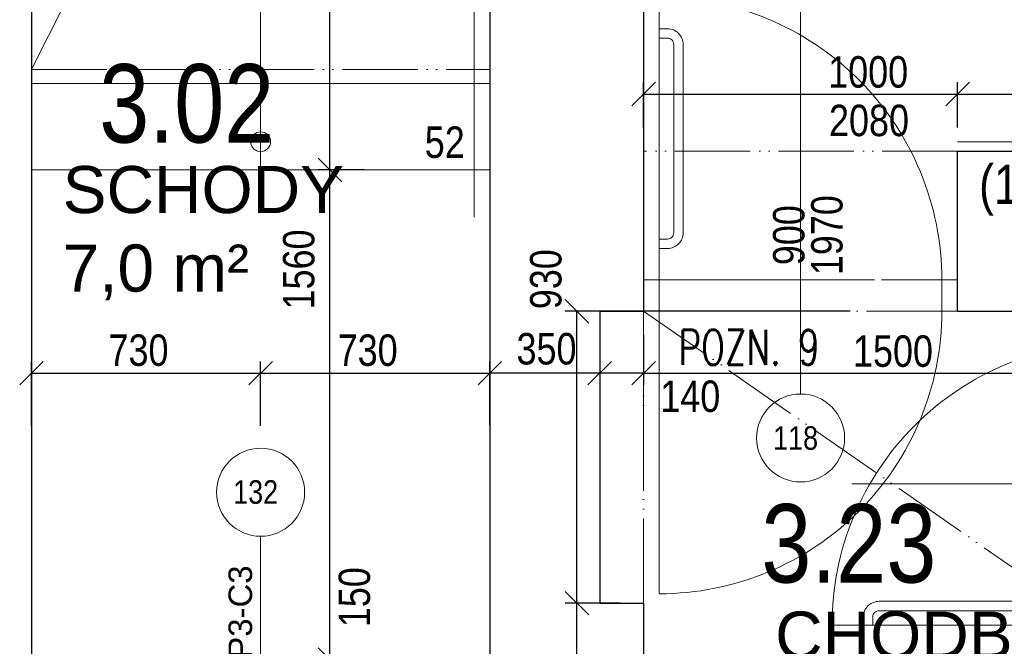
# Model space of a CAD drawing. Header units: millimetres. Extents: x -300958 to -108039, y 30118 to 292543.
# Tile 146 of 256: x -222500 to -219364, y 149583 to 151579. Entities that reach past the tile are written whole.
import ezdxf
from ezdxf.enums import TextEntityAlignment as Align

# ---------------------------------------------------------------- set-up
doc = ezdxf.new("R2010")
doc.units = ezdxf.units.MM
doc.header["$MEASUREMENT"] = 0
doc.linetypes.add('ACAD_ISO05W100', pattern=[33, 24, -3, 0, -3, 0, -3])
doc.linetypes.add('DGN Style 2', pattern=[879.857395, 527.914437, -351.942958])
doc.layers.get('0').update_dxf_attribs({"lineweight": 13})
doc.layers.get('Defpoints').update_dxf_attribs({"color": 3, "lineweight": 13})
for name, color, linetype, lineweight in [('dims', 7, 'Continuous', 9), ('dvere', 7, 'Continuous', 9), ('legenda', 7, 'Continuous', 13), ('navrh', 1, 'Continuous', 9), ('obklad', 8, 'Continuous', 5), ('openings', 7, 'Continuous', 13), ('popis', 7, 'Continuous', 9), ('PSV', 7, 'Continuous', 13), ('schody', 7, 'Continuous', 13), ('texts', 3, 'Continuous', 30), ('walls', 7, 'Continuous', 13), ('zarizovaky', 5, 'Continuous', 9)]:
    doc.layers.add(name, color=color, linetype=linetype, lineweight=lineweight)
doc.styles.add('GENERATED_STYLE_8', font='arial.ttf')
doc.styles.get("Standard").update_dxf_attribs({"font": 'txt.shx'})
doc.styles.add('STYLE-0', font='ARIALN.TTF')
doc.styles.add('Style-Arial', font='arial.ttf')
doc.dimstyles.new('arch', dxfattribs={"dimscale": 50, "dimtxt": 2.5, "dimasz": 2.5, "dimexe": 1.25, "dimexo": 0.9, "dimtad": 1, "dimdec": 0, "dimtxsty": 'STYLE-0', "dimblk": 'ARCHTICK', "dimcen": 2.5, "dimadec": 0, "dimazin": 0, "dimtfac": 1, "dimtdec": 0, "dimtmove": 2, "dimatfit": 3, "dimldrblk": 'ARCHTICK', "dimfxl": 0, "dimarcsym": 0})

# ---------------------------------------------------------------- blocks, each defined once
blk = doc.blocks.new('_ArchTick')
at = {"color": 0, "linetype": 'ByBlock', "flags": 128}
blk.add_lwpolyline([(-0.5, -0.5), (0.5, 0.5)], dxfattribs=at)
blk = doc.blocks.new('*D172')
at = {"layer": 'Defpoints', "color": 0, "linetype": 'Continuous'}
for p in [(-221511.9, 149540), (-221328.3, 149540), (-221328.3, 149390)]:
    blk.add_point(p, dxfattribs=at)
at = {"layer": 'dims', "color": 0, "linetype": 'Continuous', "lineweight": -2}
for p, q in [((-221403.3, 149540), (-221549.4, 149540)), ((-221511.9, 149390), (-221511.9, 149540)), ((-221403.3, 149390), (-221549.4, 149390))]:
    blk.add_line(p, q, dxfattribs=at)
at = {"layer": 'dims', "color": 0, "linetype": 'Continuous', "lineweight": -2, "xscale": 75, "yscale": 75, "zscale": 75}
for p, rotation in [((-221511.9, 149540), 90), ((-221511.9, 149390), 270)]:
    blk.add_blockref('_ArchTick', p, dxfattribs=dict(at, rotation=rotation))
at = {"layer": 'dims', "color": 0, "linetype": 'Continuous', "insert": (-221433.4, 149739.1), "char_height": 100, "attachment_point": 5, "rotation": 90, "style": 'STYLE-0'}
blk.add_mtext('150', dxfattribs=at)
blk = doc.blocks.new('*D173')
at = {"layer": 'Defpoints', "color": 0, "linetype": 'Continuous'}
for p in [(-221511.9, 151100), (-221328.3, 151100), (-221328.3, 149540)]:
    blk.add_point(p, dxfattribs=at)
at = {"layer": 'dims', "color": 0, "linetype": 'Continuous', "lineweight": -2}
for p, q in [((-221403.3, 151100), (-221549.4, 151100)), ((-221511.9, 149540), (-221511.9, 151100)), ((-221403.3, 149540), (-221549.4, 149540))]:
    blk.add_line(p, q, dxfattribs=at)
at = {"layer": 'dims', "color": 0, "linetype": 'Continuous', "lineweight": -2, "xscale": 75, "yscale": 75, "zscale": 75}
for p, rotation in [((-221511.9, 151100), 90), ((-221511.9, 149540), 270)]:
    blk.add_blockref('_ArchTick', p, dxfattribs=dict(at, rotation=rotation))
at = {"layer": 'dims', "color": 0, "linetype": 'Continuous', "insert": (-221610.7, 150783.1), "char_height": 100, "attachment_point": 5, "rotation": 90, "style": 'STYLE-0'}
blk.add_mtext('1560', dxfattribs=at)
blk = doc.blocks.new('*D119')
at = {"layer": 'Defpoints', "color": 0, "linetype": 'Continuous'}
for p in [(-221511.9, 152760), (-221328.3, 152760), (-221328.3, 151100)]:
    blk.add_point(p, dxfattribs=at)
at = {"layer": 'dims', "color": 0, "linetype": 'Continuous', "lineweight": -2}
for p, q in [((-221403.3, 152760), (-221549.4, 152760)), ((-221511.9, 151100), (-221511.9, 152760)), ((-221403.3, 151100), (-221549.4, 151100))]:
    blk.add_line(p, q, dxfattribs=at)
at = {"layer": 'dims', "color": 0, "linetype": 'Continuous', "lineweight": -2, "xscale": 75, "yscale": 75, "zscale": 75}
for p, rotation in [((-221511.9, 152760), 90), ((-221511.9, 151100), 270)]:
    blk.add_blockref('_ArchTick', p, dxfattribs=dict(at, rotation=rotation))
at = {"layer": 'dims', "color": 0, "linetype": 'Continuous', "insert": (-221610.7, 152012.3), "char_height": 100, "attachment_point": 5, "rotation": 90, "style": 'STYLE-0'}
blk.add_mtext('1660', dxfattribs=at)
blk = doc.blocks.new('*D125')
at = {"layer": 'Defpoints', "color": 0, "linetype": 'Continuous'}
for p in [(-220512.6, 150650), (-219012.6, 150452.6), (-219012.6, 150452.6)]:
    blk.add_point(p, dxfattribs=at)
at = {"layer": 'dims', "color": 0, "linetype": 'Continuous', "lineweight": -2}
for p, q in [((-220512.6, 150575), (-220512.6, 150415.1)), ((-219012.6, 150527.6), (-219012.6, 150490.1)), ((-220512.6, 150452.6), (-219012.6, 150452.6))]:
    blk.add_line(p, q, dxfattribs=at)
at = {"layer": 'dims', "color": 0, "linetype": 'Continuous', "lineweight": -2, "xscale": 75, "yscale": 75, "zscale": 75, "rotation": 180}
blk.add_blockref('_ArchTick', (-220512.6, 150452.6), dxfattribs=at)
at = {"layer": 'dims', "color": 0, "linetype": 'Continuous', "lineweight": -2, "xscale": 75, "yscale": 75, "zscale": 75}
blk.add_blockref('_ArchTick', (-219012.6, 150452.6), dxfattribs=at)
at = {"layer": 'dims', "color": 0, "linetype": 'Continuous', "insert": (-219718.3, 150522.4), "char_height": 100, "attachment_point": 5, "style": 'STYLE-0'}
blk.add_mtext('1500', dxfattribs=at)
blk = doc.blocks.new('*D126')
at = {"layer": 'Defpoints', "color": 0, "linetype": 'Continuous'}
for p in [(-220512.6, 150647.2), (-220652.6, 150452.6), (-220652.6, 150452.6)]:
    blk.add_point(p, dxfattribs=at)
at = {"layer": 'dims', "color": 0, "linetype": 'Continuous', "lineweight": -2}
for p, q in [((-220512.6, 150572.2), (-220512.6, 150415.1)), ((-220652.6, 150527.6), (-220652.6, 150490.1)), ((-220512.6, 150452.6), (-220652.6, 150452.6))]:
    blk.add_line(p, q, dxfattribs=at)
at = {"layer": 'dims', "color": 0, "linetype": 'Continuous', "lineweight": -2, "xscale": 75, "yscale": 75, "zscale": 75, "rotation": 180}
blk.add_blockref('_ArchTick', (-220652.6, 150452.6), dxfattribs=at)
at = {"layer": 'dims', "color": 0, "linetype": 'Continuous', "lineweight": -2, "xscale": 75, "yscale": 75, "zscale": 75}
blk.add_blockref('_ArchTick', (-220512.6, 150452.6), dxfattribs=at)
at = {"layer": 'dims', "color": 0, "linetype": 'Continuous', "insert": (-220364, 150378.6), "char_height": 100, "attachment_point": 5, "style": 'STYLE-0'}
blk.add_mtext('140', dxfattribs=at)
blk = doc.blocks.new('*D128')
at = {"layer": 'Defpoints', "color": 0, "linetype": 'Continuous'}
for p in [(-220652.6, 150647.2), (-221002.6, 150452.6), (-221002.6, 150452.6)]:
    blk.add_point(p, dxfattribs=at)
at = {"layer": 'dims', "color": 0, "linetype": 'Continuous', "lineweight": -2}
for p, q in [((-220652.6, 150572.2), (-220652.6, 150415.1)), ((-221002.6, 150527.6), (-221002.6, 150490.1)), ((-220652.6, 150452.6), (-221002.6, 150452.6))]:
    blk.add_line(p, q, dxfattribs=at)
at = {"layer": 'dims', "color": 0, "linetype": 'Continuous', "lineweight": -2, "xscale": 75, "yscale": 75, "zscale": 75, "rotation": 180}
blk.add_blockref('_ArchTick', (-221002.6, 150452.6), dxfattribs=at)
at = {"layer": 'dims', "color": 0, "linetype": 'Continuous', "lineweight": -2, "xscale": 75, "yscale": 75, "zscale": 75}
blk.add_blockref('_ArchTick', (-220652.6, 150452.6), dxfattribs=at)
at = {"layer": 'dims', "color": 0, "linetype": 'Continuous', "insert": (-220822, 150529.9), "char_height": 100, "attachment_point": 5, "style": 'STYLE-0'}
blk.add_mtext('350', dxfattribs=at)
blk = doc.blocks.new('*D140')
at = {"layer": 'Defpoints', "color": 0, "linetype": 'Continuous'}
for p in [(-219512.6, 151342), (-220512.6, 151160), (-219512.6, 151160)]:
    blk.add_point(p, dxfattribs=at)
at = {"layer": 'dims', "color": 0, "linetype": 'Continuous', "lineweight": -2}
for p, q in [((-220512.6, 151235), (-220512.6, 151379.5)), ((-219512.6, 151235), (-219512.6, 151379.5)), ((-220512.6, 151342), (-219512.6, 151342))]:
    blk.add_line(p, q, dxfattribs=at)
at = {"layer": 'dims', "color": 0, "linetype": 'Continuous', "lineweight": -2, "xscale": 75, "yscale": 75, "zscale": 75, "rotation": 180}
blk.add_blockref('_ArchTick', (-220512.6, 151342), dxfattribs=at)
at = {"layer": 'dims', "color": 0, "linetype": 'Continuous', "lineweight": -2, "xscale": 75, "yscale": 75, "zscale": 75}
blk.add_blockref('_ArchTick', (-219512.6, 151342), dxfattribs=at)
at = {"layer": 'dims', "color": 0, "linetype": 'Continuous', "insert": (-219797.4, 151411.8), "char_height": 100, "attachment_point": 5, "style": 'STYLE-0'}
blk.add_mtext('1000', dxfattribs=at)
blk = doc.blocks.new('*D141')
at = {"layer": 'Defpoints', "color": 0, "linetype": 'Continuous'}
for p in [(-217912.6, 151342), (-219512.6, 151160), (-217912.6, 151160)]:
    blk.add_point(p, dxfattribs=at)
at = {"layer": 'dims', "color": 0, "linetype": 'Continuous', "lineweight": -2}
for p, q in [((-219512.6, 151235), (-219512.6, 151379.5)), ((-217912.6, 151235), (-217912.6, 151379.5)), ((-219512.6, 151342), (-217912.6, 151342))]:
    blk.add_line(p, q, dxfattribs=at)
at = {"layer": 'dims', "color": 0, "linetype": 'Continuous', "lineweight": -2, "xscale": 75, "yscale": 75, "zscale": 75, "rotation": 180}
blk.add_blockref('_ArchTick', (-219512.6, 151342), dxfattribs=at)
at = {"layer": 'dims', "color": 0, "linetype": 'Continuous', "lineweight": -2, "xscale": 75, "yscale": 75, "zscale": 75}
blk.add_blockref('_ArchTick', (-217912.6, 151342), dxfattribs=at)
at = {"layer": 'dims', "color": 0, "linetype": 'Continuous', "insert": (-218718.2, 151411.8), "char_height": 100, "attachment_point": 5, "style": 'STYLE-0'}
blk.add_mtext('1600', dxfattribs=at)
blk = doc.blocks.new('*D149')
at = {"layer": 'Defpoints', "color": 0, "linetype": 'Continuous'}
for p in [(-221002.6, 150452.6), (-221732.6, 150209.9), (-221002.6, 150213)]:
    blk.add_point(p, dxfattribs=at)
at = {"layer": 'dims', "color": 0, "linetype": 'Continuous', "lineweight": -2}
for p, q in [((-221732.6, 150284.9), (-221732.6, 150490.1)), ((-221002.6, 150288), (-221002.6, 150490.1)), ((-221732.6, 150452.6), (-221002.6, 150452.6))]:
    blk.add_line(p, q, dxfattribs=at)
at = {"layer": 'dims', "color": 0, "linetype": 'Continuous', "lineweight": -2, "xscale": 75, "yscale": 75, "zscale": 75, "rotation": 180}
blk.add_blockref('_ArchTick', (-221732.6, 150452.6), dxfattribs=at)
at = {"layer": 'dims', "color": 0, "linetype": 'Continuous', "lineweight": -2, "xscale": 75, "yscale": 75, "zscale": 75}
blk.add_blockref('_ArchTick', (-221002.6, 150452.6), dxfattribs=at)
at = {"layer": 'dims', "color": 0, "linetype": 'Continuous', "insert": (-221391.6, 150525.4), "char_height": 100, "attachment_point": 5, "style": 'STYLE-0'}
blk.add_mtext('730', dxfattribs=at)
blk = doc.blocks.new('*D150')
at = {"layer": 'Defpoints', "color": 0, "linetype": 'Continuous'}
for p in [(-221732.6, 150452.6), (-222462.6, 150209.9), (-221732.6, 150213)]:
    blk.add_point(p, dxfattribs=at)
at = {"layer": 'dims', "color": 0, "linetype": 'Continuous', "lineweight": -2}
for p, q in [((-222462.6, 150284.9), (-222462.6, 150490.1)), ((-221732.6, 150288), (-221732.6, 150490.1)), ((-222462.6, 150452.6), (-221732.6, 150452.6))]:
    blk.add_line(p, q, dxfattribs=at)
at = {"layer": 'dims', "color": 0, "linetype": 'Continuous', "lineweight": -2, "xscale": 75, "yscale": 75, "zscale": 75, "rotation": 180}
blk.add_blockref('_ArchTick', (-222462.6, 150452.6), dxfattribs=at)
at = {"layer": 'dims', "color": 0, "linetype": 'Continuous', "lineweight": -2, "xscale": 75, "yscale": 75, "zscale": 75}
blk.add_blockref('_ArchTick', (-221732.6, 150452.6), dxfattribs=at)
at = {"layer": 'dims', "color": 0, "linetype": 'Continuous', "insert": (-222121.6, 150525.4), "char_height": 100, "attachment_point": 5, "style": 'STYLE-0'}
blk.add_mtext('730', dxfattribs=at)
blk = doc.blocks.new('*D108')
at = {"layer": 'Defpoints', "color": 0, "linetype": 'Continuous'}
for p in [(-220724.9, 149720), (-220512.6, 149720), (-220512.6, 149130)]:
    blk.add_point(p, dxfattribs=at)
at = {"layer": 'dims', "color": 0, "linetype": 'Continuous', "lineweight": -2}
for p, q in [((-220587.6, 149720), (-220762.4, 149720)), ((-220724.9, 149130), (-220724.9, 149720)), ((-220587.6, 149130), (-220762.4, 149130))]:
    blk.add_line(p, q, dxfattribs=at)
at = {"layer": 'dims', "color": 0, "linetype": 'Continuous', "lineweight": -2, "xscale": 75, "yscale": 75, "zscale": 75}
for p, rotation in [((-220724.9, 149720), 90), ((-220724.9, 149130), 270)]:
    blk.add_blockref('_ArchTick', p, dxfattribs=dict(at, rotation=rotation))
at = {"layer": 'dims', "color": 0, "linetype": 'Continuous', "insert": (-220794.7, 149425), "char_height": 100, "attachment_point": 5, "rotation": 90, "style": 'STYLE-0'}
blk.add_mtext('590', dxfattribs=at)
blk = doc.blocks.new('*D109')
at = {"layer": 'Defpoints', "color": 0, "linetype": 'Continuous'}
for p in [(-220724.9, 150650), (-219779.5, 150650), (-220512.6, 149720)]:
    blk.add_point(p, dxfattribs=at)
at = {"layer": 'dims', "color": 0, "linetype": 'Continuous', "lineweight": -2}
for p, q in [((-219854.5, 150650), (-220762.4, 150650)), ((-220724.9, 149720), (-220724.9, 150650)), ((-220587.6, 149720), (-220762.4, 149720))]:
    blk.add_line(p, q, dxfattribs=at)
at = {"layer": 'dims', "color": 0, "linetype": 'Continuous', "lineweight": -2, "xscale": 75, "yscale": 75, "zscale": 75}
for p, rotation in [((-220724.9, 150650), 90), ((-220724.9, 149720), 270)]:
    blk.add_blockref('_ArchTick', p, dxfattribs=dict(at, rotation=rotation))
at = {"layer": 'dims', "color": 0, "linetype": 'Continuous', "insert": (-220823.7, 150752.1), "char_height": 100, "attachment_point": 5, "rotation": 90, "style": 'STYLE-0'}
blk.add_mtext('930', dxfattribs=at)

msp = doc.modelspace()

# ---------------------------------------------------------------- linework, layer by layer
at = {"layer": 'dvere', "linetype": 'Continuous'}
for p, q in [((-220012.6, 151656.4), (-220012.6, 150386.4)), ((-220462.6, 150750), (-220512.6, 150750)), ((-220462.6, 150650), (-220462.6, 150750)), ((-219562.6, 150650), (-219562.6, 150750)), ((-219562.6, 150750), (-219512.6, 150750)), ((-220462.6, 150650), (-220512.6, 150650)), ((-219562.6, 150650), (-219512.6, 150650)), ((-218662.6, 150100), (-219849.9, 150100)), ((-221732.6, 149933.3), (-221732.6, 148536.7))]:
    msp.add_line(p, q, dxfattribs=at)
at = {"layer": 'dvere', "linetype": 'ACAD_ISO05W100', "ltscale": 10}
for p, q in [((-219512.6, 151160), (-220512.6, 151160)), ((-219512.6, 150750), (-220512.6, 150750)), ((-220512.6, 150650), (-220512.6, 149720)), ((-220462.6, 150650), (-219562.6, 150650))]:
    msp.add_line(p, q, dxfattribs=at)
at = {"layer": 'dvere', "linetype": 'ACAD_ISO05W100', "ltscale": 8}
msp.add_line((-219512.6, 150750), (-220512.6, 150750), dxfattribs=at)
at = {"layer": 'dvere', "linetype": 'Continuous', "flags": 128}
for points in [[(-220462.6, 150750), (-220462.6, 151650, -0.414214), (-219562.6, 150750)], [(-220462.6, 150650), (-220462.6, 149750, 0.414214), (-219562.6, 150650)], [(-219012.6, 149650), (-219912.6, 149650, -0.414214), (-219012.6, 150550)]]:
    msp.add_lwpolyline(points, format="xyb", dxfattribs=at)
at = {"layer": 'navrh', "linetype": 'ACAD_ISO05W100', "ltscale": 10}
for p, q in [((-222462.6, 151420), (-221002.6, 154310)), ((-222462.6, 151420), (-221002.6, 151420)), ((-220512.6, 150650), (-216985.2, 148200))]:
    msp.add_line(p, q, dxfattribs=at)
at = {"layer": 'navrh', "linetype": 'DGN Style 2', "ltscale": 0.25}
msp.add_lwpolyline([(-220512.6, 148200), (-216985.2, 148200), (-217007.9, 150650), (-220512.6, 150650)], close=True, dxfattribs=at)
at = {"layer": 'obklad', "linetype": 'Continuous', "lineweight": 0}
msp.add_line((-219512.6, 151190), (-218512.6, 151190), dxfattribs=at)
at = {"layer": 'openings', "linetype": 'Continuous', "lineweight": 0}
msp.add_line((-219512.6, 150650), (-219512.6, 150750), dxfattribs=at)
at = {"layer": 'PSV', "linetype": 'Continuous', "lineweight": 0}
for centre in [(-220012.6, 150246.3), (-221732.6, 150073.4)]:
    msp.add_circle(centre, 140.1, dxfattribs=at)
at = {"layer": 'schody', "linetype": 'Continuous', "lineweight": 0}
for p, q in [((-221052.6, 152910), (-221052.6, 150950)), ((-221732.6, 151100), (-221732.6, 152760))]:
    msp.add_line(p, q, dxfattribs=at)
at = {"layer": 'schody', "linetype": 'Continuous'}
for p, q in [((-222462.6, 151376), (-221002.6, 151376)), ((-222462.6, 151100), (-221002.6, 151100))]:
    msp.add_line(p, q, dxfattribs=at)
at = {"layer": 'schody', "linetype": 'Continuous', "lineweight": 0}
msp.add_circle((-221732.6, 151190), 31.6, dxfattribs=at)
at = {"layer": 'walls', "linetype": 'Continuous', "lineweight": 30}
for p, q in [((-221002.6, 154310), (-221002.6, 149540)), ((-222462.6, 152860), (-222462.6, 149540)), ((-220512.6, 151970), (-220512.6, 150650)), ((-219512.6, 151160), (-217912.6, 151160)), ((-219512.6, 150650), (-219512.6, 151160)), ((-220652.6, 150650), (-220512.6, 150650)), ((-220652.6, 150650), (-220652.6, 149720)), ((-219512.6, 150650), (-219012.6, 150650)), ((-220652.6, 149720), (-220512.6, 149720)), ((-220512.6, 149720), (-220512.6, 149420))]:
    msp.add_line(p, q, dxfattribs=at)
at = {"layer": 'zarizovaky', "linetype": 'Continuous', "lineweight": 0, "flags": 128}
for points in [[(-220461.6, 151550), (-220436.6, 151550, -0.414214), (-220386.6, 151500), (-220386.6, 150900, -0.414214), (-220436.6, 150850), (-220462.6, 150850), (-220462.6, 150850)], [(-220461.6, 151520), (-220436.6, 151520, -0.414214), (-220416.6, 151500), (-220416.6, 150900, -0.414214), (-220436.6, 150880), (-220462.6, 150880)], [(-219112.6, 149650.9), (-219112.6, 149675.9, 0.414214), (-219162.6, 149725.9), (-219762.6, 149725.9, 0.414214), (-219812.6, 149675.9), (-219812.6, 149650), (-219812.6, 149650)], [(-219142.6, 149650.9), (-219142.6, 149675.9, 0.414214), (-219162.6, 149695.9), (-219762.6, 149695.9, 0.414214), (-219782.6, 149675.9), (-219782.6, 149650)]]:
    msp.add_lwpolyline(points, format="xyb", dxfattribs=at)

# ---------------------------------------------------------------- texts
at = {"layer": 'dims', "linetype": 'Continuous', "style": 'STYLE-0'}
msp.add_text('2080', height=100, dxfattribs=at).set_placement((-219794.7, 151257.9), align=Align.MIDDLE_CENTER)
at = {"layer": 'dvere', "linetype": 'Continuous', "insert": (-219989, 150892.4), "char_height": 100, "attachment_point": 5, "rotation": 90, "line_spacing_factor": 0.72871, "style": 'STYLE-0'}
msp.add_mtext('900\\P1970', dxfattribs=at)
at = {"layer": 'legenda', "linetype": 'Continuous', "lineweight": 0, "insert": (-220401.2, 150534.8), "char_height": 112, "attachment_point": 4, "rotation": 0.0012, "line_spacing_factor": 0.765173, "style": 'Style-Arial'}
msp.add_mtext('{\\Fromans|c238;\\W0.7143;POZN. 9}', dxfattribs=at)
at = {"layer": 'obklad', "linetype": 'Continuous', "lineweight": 0, "style": 'STYLE-0'}
msp.add_text('(1200)', height=125, dxfattribs=at).set_placement((-219444.2, 151054.2), align=Align.MIDDLE_LEFT)
at = {"layer": 'popis', "linetype": 'Continuous', "lineweight": 0, "char_height": 150, "width": 1303.837, "attachment_point": 1, "style": 'GENERATED_STYLE_8'}
for s, insert in [('\\A1;SCHODY \\P7,0 m²', (-222363.3, 151112.7)), ('\\A1;CHODBA \\P4,2 m²', (-220093.7, 149693.4))]:
    msp.add_mtext(s, dxfattribs=dict(at, insert=insert))
at = {"layer": 'PSV', "linetype": 'Continuous', "lineweight": 0, "style": 'STYLE-0'}
for s, p in [('118', (-220028.5, 150246.3)), ('132', (-221748.5, 150074.3))]:
    msp.add_text(s, height=75, dxfattribs=at).set_placement(p, align=Align.MIDDLE_CENTER)
at = {"layer": 'PSV', "linetype": 'Continuous', "lineweight": 0, "insert": (-221796.9, 149517.1), "char_height": 75, "attachment_point": 5, "rotation": 90, "line_spacing_factor": 0.72871, "style": 'STYLE-0'}
msp.add_mtext('\\fArial|b0|i0|c238|p39;EI 30 DP3-C3', dxfattribs=at)
at = {"layer": 'schody', "linetype": 'Continuous', "style": 'STYLE-0'}
msp.add_text('52', height=100, dxfattribs=at).set_placement((-221146.1, 151188.7), align=Align.MIDDLE_CENTER)
at = {"layer": 'texts', "linetype": 'Continuous', "lineweight": 0, "char_height": 250, "width": 788.673, "attachment_point": 5}
for s, insert in [('\\fArial Narrow|b0|i0|c238|p39;3.02', (-221968, 151310.5)), ('{\\fArial Narrow|b0|i0|c238|p39;3.23}', (-219859, 149909))]:
    msp.add_mtext(s, dxfattribs=dict(at, insert=insert))

# ---------------------------------------------------------------- dimensions: what is measured, and where the dimension line sits
at = {"layer": 'dims', "linetype": 'Continuous'}
for base, p1, p2, angle, picture, middle in [((-221511.9, 152760), (-221328.3, 151100), (-221328.3, 152760), 90, '*D119', (-221610.7, 152012.3)), ((-221511.9, 151100), (-221328.3, 149540), (-221328.3, 151100), 90, '*D173', (-221610.7, 150783.1)), ((-220724.9, 150650), (-220512.6, 149720), (-219779.5, 150650), 90, '*D109', (-220823.7, 150752.1)), ((-221002.6, 150452.6), (-220652.6, 150647.2), (-221002.6, 150452.6), 180, '*D128', (-220822, 150529.9)), ((-220652.6, 150452.6), (-220512.6, 150647.2), (-220652.6, 150452.6), 180, '*D126', (-220364, 150378.6)), ((-221511.9, 149540), (-221328.3, 149390), (-221328.3, 149540), 90, '*D172', (-221433.4, 149739.1))]:
    dim = msp.add_linear_dim(base=base, p1=p1, p2=p2, angle=angle, dimstyle='arch', override={"dimtxt": 2, "dimasz": 1.5, "dimexe": 0.75, "dimexo": 1.5, "dimgap": 0.375, "dimcen": 0.05}, dxfattribs=at)
    dim.commit()
    dim.dimension.update_dxf_attribs({"geometry": picture, "text_midpoint": middle, "dimtype": 160})
for base, p1, p2, picture, middle in [((-219512.6, 151342), (-220512.6, 151160), (-219512.6, 151160), '*D140', (-219797.4, 151411.8)), ((-217912.6, 151342), (-219512.6, 151160), (-217912.6, 151160), '*D141', (-218718.2, 151411.8)), ((-219012.6, 150452.6), (-220512.6, 150650), (-219012.6, 150452.6), '*D125', (-219718.3, 150522.4)), ((-221732.6, 150452.6), (-222462.6, 150209.9), (-221732.6, 150213), '*D150', (-222121.6, 150525.4)), ((-221002.6, 150452.6), (-221732.6, 150209.9), (-221002.6, 150213), '*D149', (-221391.6, 150525.4))]:
    dim = msp.add_linear_dim(base=base, p1=p1, p2=p2, dimstyle='arch', override={"dimtxt": 2, "dimasz": 1.5, "dimexe": 0.75, "dimexo": 1.5, "dimgap": 0.375, "dimcen": 0.05}, dxfattribs=at)
    dim.commit()
    dim.dimension.update_dxf_attribs({"geometry": picture, "text_midpoint": middle, "dimtype": 160})
dim = msp.add_linear_dim(base=(-220724.9, 149720), p1=(-220512.6, 149130), p2=(-220512.6, 149720), angle=90, dimstyle='arch', override={"dimtxt": 2, "dimasz": 1.5, "dimexe": 0.75, "dimexo": 1.5, "dimgap": 0.375, "dimcen": 0.05}, dxfattribs=at)
dim.commit()
dim.dimension.update_dxf_attribs({"geometry": '*D108', "text_midpoint": (-220794.7, 149425)})

doc.saveas('drawing.dxf')
